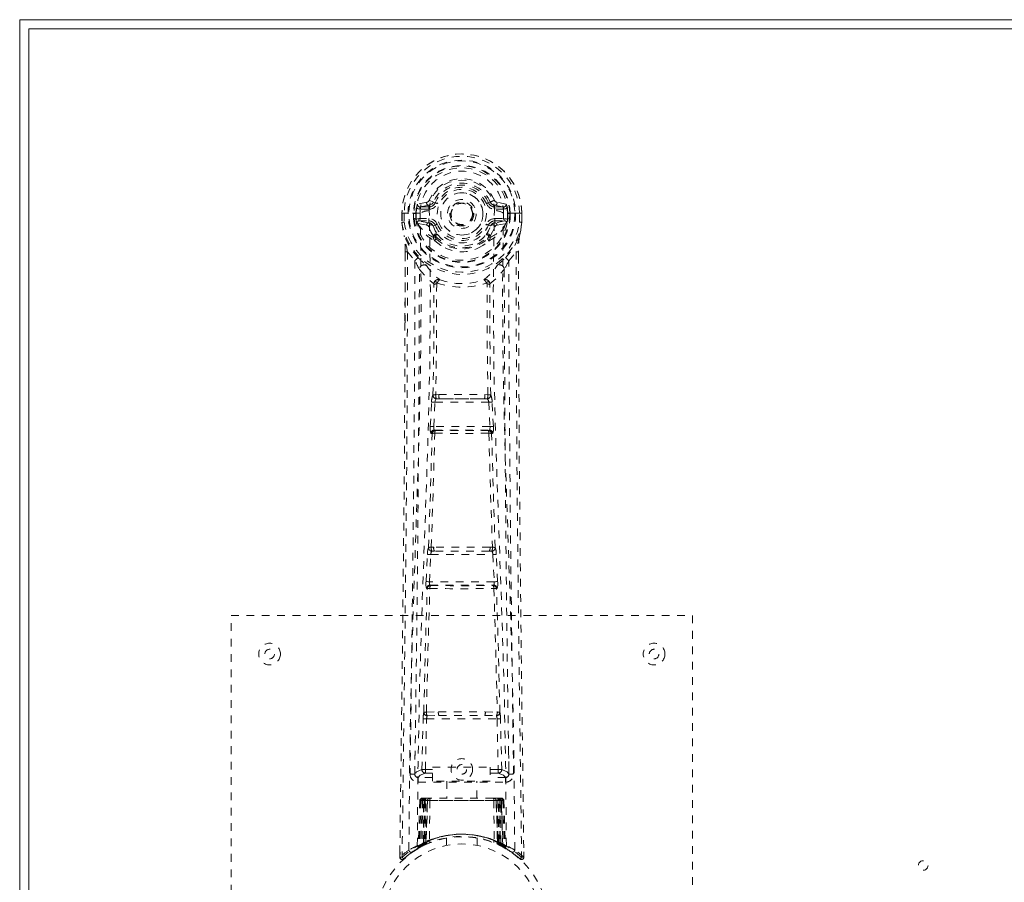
# Model space of a CAD drawing. Header units: inches. Extents: x 9.1 to 104.6, y 40.8 to 64.3.
# Tile 2 of 9: x 9.1 to 21.9, y 53 to 64.3. Entities that reach past the tile are written whole.
import ezdxf

# ---------------------------------------------------------------- set-up
doc = ezdxf.new("R2010")
doc.units = ezdxf.units.IN
doc.header["$MEASUREMENT"] = 0
doc.linetypes.add('SLD-Dashed', pattern=[0.075, 0.05, -0.025])
doc.linetypes.add('SLD-Solid', pattern=[0])

msp = doc.modelspace()

# ---------------------------------------------------------------- linework, layer by layer
at = {"color": 7, "linetype": 'SLD-Solid', "lineweight": 15}
for p, q in [((9.112, 40.764), (9.112, 64.264)), ((9.112, 64.264), (104.612, 64.264)), ((9.23, 64.146), (9.23, 40.882)), ((104.494, 64.146), (9.23, 64.146)), ((9.23, 40.882), (9.23, 64.146)), ((9.23, 64.146), (104.494, 64.146))]:
    msp.add_line(p, q, dxfattribs=at)
at = {"color": 7, "linetype": 'SLD-Dashed', "lineweight": 0}
for p, q in [((14.405, 61.889), (14.287, 61.865)), ((14.317, 61.829), (14.433, 61.85)), ((14.433, 61.85), (14.433, 61.829)), ((14.493, 61.893), (14.438, 61.916)), ((14.493, 61.893), (14.515, 61.884)), ((15.209, 61.884), (15.231, 61.893)), ((15.231, 61.893), (15.235, 61.885)), ((15.291, 61.85), (15.407, 61.829)), ((15.291, 61.85), (15.291, 61.829)), ((15.438, 61.865), (15.319, 61.889)), ((14.082, 61.748), (14.082, 61.631)), ((14.086, 61.748), (14.083, 61.748)), ((14.084, 61.749), (14.084, 61.631)), ((14.14, 61.747), (14.086, 61.748)), ((14.112, 61.746), (14.112, 61.631)), ((14.163, 61.747), (14.14, 61.747)), ((14.321, 61.747), (14.163, 61.747)), ((14.234, 61.674), (14.234, 61.745)), ((14.269, 61.745), (14.263, 61.745)), ((14.263, 61.745), (14.263, 61.675)), ((14.269, 61.666), (14.269, 61.745)), ((14.317, 61.829), (14.317, 61.799)), ((14.433, 61.829), (14.317, 61.829)), ((14.433, 61.799), (14.317, 61.799)), ((14.433, 61.799), (14.433, 61.829)), ((14.439, 61.783), (14.439, 61.785)), ((15.018, 61.746), (15.019, 61.738)), ((15.019, 61.738), (15.018, 61.722)), ((15.286, 61.785), (15.286, 61.783)), ((15.407, 61.829), (15.291, 61.829)), ((15.291, 61.799), (15.291, 61.829)), ((15.407, 61.799), (15.291, 61.799)), ((15.562, 61.747), (15.403, 61.747)), ((15.407, 61.799), (15.407, 61.829)), ((15.455, 61.745), (15.461, 61.745)), ((15.456, 61.666), (15.455, 61.745)), ((15.461, 61.675), (15.461, 61.745)), ((15.491, 61.745), (15.491, 61.674)), ((15.491, 61.745), (15.491, 61.745)), ((15.585, 61.747), (15.562, 61.747)), ((15.638, 61.748), (15.585, 61.747)), ((15.612, 61.631), (15.612, 61.746)), ((15.642, 61.748), (15.638, 61.748)), ((15.641, 61.631), (15.641, 61.749)), ((15.642, 61.748), (15.642, 61.631)), ((14.082, 61.631), (14.083, 61.627)), ((14.234, 61.674), (14.263, 61.675)), ((14.234, 61.674), (14.234, 61.674)), ((14.264, 61.675), (14.269, 61.656)), ((14.269, 61.656), (14.269, 61.666)), ((14.275, 61.63), (14.279, 61.625)), ((14.279, 61.625), (14.279, 61.624)), ((14.279, 61.625), (14.279, 61.625)), ((14.289, 61.614), (14.279, 61.625)), ((14.289, 61.614), (14.404, 61.593)), ((14.303, 61.677), (14.303, 61.647)), ((14.303, 61.677), (14.433, 61.677)), ((14.433, 61.622), (14.303, 61.647)), ((14.303, 61.647), (14.433, 61.647)), ((14.433, 61.677), (14.433, 61.647)), ((14.433, 61.622), (14.433, 61.647)), ((14.515, 61.593), (14.488, 61.581)), ((15.236, 61.581), (15.209, 61.593)), ((15.291, 61.677), (15.291, 61.647)), ((15.291, 61.677), (15.421, 61.677)), ((15.421, 61.647), (15.291, 61.622)), ((15.291, 61.622), (15.291, 61.647)), ((15.291, 61.647), (15.421, 61.647)), ((15.32, 61.593), (15.435, 61.614)), ((15.421, 61.647), (15.421, 61.677)), ((15.445, 61.625), (15.435, 61.614)), ((15.435, 61.614), (15.435, 61.614)), ((15.435, 61.614), (15.435, 61.614)), ((15.445, 61.625), (15.449, 61.63)), ((15.461, 61.675), (15.455, 61.656)), ((15.455, 61.656), (15.456, 61.666)), ((15.461, 61.675), (15.491, 61.674)), ((15.491, 61.674), (15.491, 61.674)), ((15.642, 61.627), (15.642, 61.631)), ((14.494, 61.432), (14.494, 61.45)), ((14.513, 61.386), (14.501, 61.403)), ((14.517, 61.456), (14.517, 61.437)), ((15.207, 61.437), (15.207, 61.456)), ((15.223, 61.403), (15.211, 61.386)), ((15.23, 61.432), (15.231, 61.45)), ((14.125, 61.247), (14.122, 60.322)), ((14.126, 60.322), (14.126, 61.246)), ((14.154, 61.245), (14.251, 61.13)), ((15.474, 61.13), (15.57, 61.245)), ((15.598, 61.193), (15.598, 61.246)), ((15.599, 61.247), (15.599, 61.193)), ((14.535, 60.828), (14.535, 60.827)), ((15.19, 60.827), (15.19, 60.828)), ((14.452, 58.974), (14.468, 59.292)), ((14.496, 58.972), (14.513, 59.289)), ((14.513, 59.289), (15.212, 59.289)), ((14.563, 59.388), (14.523, 59.387)), ((14.531, 59.334), (14.57, 59.334)), ((15.154, 59.334), (14.57, 59.334)), ((15.154, 59.334), (15.193, 59.334)), ((15.201, 59.387), (15.161, 59.388)), ((15.212, 59.289), (15.228, 58.972)), ((15.272, 58.974), (15.256, 59.292)), ((15.228, 58.972), (14.496, 58.972)), ((14.52, 58.922), (14.505, 58.927)), ((14.505, 58.927), (15.219, 58.927)), ((15.219, 58.927), (15.205, 58.922)), ((14.475, 58.88), (14.461, 58.884)), ((15.249, 58.88), (15.263, 58.884)), ((14.496, 57.403), (14.464, 57.403)), ((15.26, 57.403), (15.228, 57.403)), ((14.397, 56.956), (14.414, 57.309)), ((14.442, 56.954), (14.459, 57.307)), ((14.459, 57.307), (15.266, 57.307)), ((14.505, 57.352), (14.474, 57.351)), ((15.219, 57.352), (14.505, 57.352)), ((15.219, 57.352), (15.251, 57.351)), ((15.266, 57.307), (15.283, 56.954)), ((15.327, 56.956), (15.31, 57.309)), ((14.403, 56.866), (14.411, 56.863)), ((15.283, 56.954), (14.442, 56.954)), ((14.456, 56.906), (14.448, 56.909)), ((14.448, 56.909), (15.276, 56.909)), ((15.276, 56.909), (15.268, 56.906)), ((15.313, 56.863), (15.321, 56.866)), ((11.862, 56.514), (17.862, 56.514)), ((11.862, 48.514), (11.862, 56.514)), ((17.862, 56.514), (17.862, 48.514)), ((14.401, 55.257), (14.557, 55.263)), ((14.412, 55.212), (14.564, 55.215)), ((14.564, 55.215), (15.16, 55.215)), ((15.16, 55.215), (15.313, 55.212)), ((15.167, 55.263), (15.323, 55.257)), ((14.343, 54.511), (14.359, 55.173)), ((14.388, 54.511), (14.404, 55.171)), ((14.404, 55.171), (15.321, 55.171)), ((15.321, 55.171), (15.336, 54.511)), ((15.381, 54.511), (15.365, 55.173)), ((14.253, 54.744), (14.25, 54.457)), ((15.474, 54.457), (15.471, 54.744)), ((14.249, 54.454), (14.251, 54.446)), ((14.388, 54.466), (14.388, 54.511)), ((14.388, 54.511), (14.482, 54.511)), ((14.388, 54.466), (14.482, 54.466)), ((14.482, 54.542), (15.232, 54.542)), ((14.482, 54.362), (14.482, 54.542)), ((15.232, 54.542), (15.232, 54.362)), ((15.232, 54.511), (15.336, 54.511)), ((15.232, 54.466), (15.336, 54.466)), ((15.336, 54.466), (15.336, 54.511)), ((15.473, 54.446), (15.475, 54.454)), ((14.294, 54.409), (14.294, 54.348)), ((14.482, 54.409), (14.294, 54.409)), ((14.294, 54.348), (15.43, 54.348)), ((15.232, 54.362), (14.482, 54.362)), ((14.667, 54.362), (14.667, 54.139)), ((15.057, 54.139), (15.057, 54.362)), ((15.43, 54.409), (15.232, 54.409)), ((15.43, 54.348), (15.43, 54.409)), ((14.316, 54.11), (14.295, 53.505)), ((14.33, 54.11), (14.309, 53.513)), ((14.33, 54.11), (14.316, 54.11)), ((14.348, 54.11), (14.327, 53.523)), ((14.35, 54.114), (14.328, 53.52)), ((14.415, 54.11), (14.348, 54.11)), ((14.355, 54.11), (14.355, 53.553)), ((14.362, 54.11), (14.355, 54.11)), ((14.363, 54.139), (14.356, 54.139)), ((14.369, 54.139), (14.36, 54.139)), ((14.362, 54.11), (15.362, 54.11)), ((14.362, 53.557), (14.362, 54.11)), ((14.368, 53.56), (14.369, 54.11)), ((14.376, 54.139), (14.369, 54.139)), ((14.369, 54.11), (14.375, 54.11)), ((14.375, 54.11), (14.375, 53.563)), ((15.349, 54.11), (14.375, 54.11)), ((14.432, 54.139), (14.378, 54.139)), ((14.387, 54.11), (14.387, 53.568)), ((14.393, 54.11), (14.387, 54.11)), ((14.394, 54.139), (14.388, 54.139)), ((14.393, 54.11), (15.331, 54.11)), ((14.393, 53.571), (14.393, 54.11)), ((14.394, 54.139), (14.432, 54.139)), ((14.396, 53.559), (14.415, 54.11)), ((14.416, 54.11), (14.397, 53.559)), ((14.415, 54.11), (14.416, 54.11)), ((14.446, 54.11), (14.442, 53.589)), ((14.453, 54.139), (14.446, 54.139)), ((15.278, 54.11), (14.446, 54.11)), ((15.271, 54.139), (14.453, 54.139)), ((15.279, 54.139), (15.271, 54.139)), ((15.278, 54.11), (15.283, 53.589)), ((15.346, 54.139), (15.292, 54.139)), ((15.292, 54.139), (15.33, 54.139)), ((15.327, 53.559), (15.308, 54.11)), ((15.308, 54.11), (15.309, 54.11)), ((15.309, 54.11), (15.328, 53.559)), ((15.376, 54.11), (15.309, 54.11)), ((15.336, 54.139), (15.33, 54.139)), ((15.337, 54.11), (15.331, 54.11)), ((15.331, 54.11), (15.331, 53.571)), ((15.337, 53.568), (15.337, 54.11)), ((15.355, 54.139), (15.348, 54.139)), ((15.349, 53.563), (15.349, 54.11)), ((15.349, 54.11), (15.355, 54.11)), ((15.365, 54.139), (15.355, 54.139)), ((15.355, 54.11), (15.356, 53.56)), ((15.368, 54.139), (15.361, 54.139)), ((15.369, 54.11), (15.362, 54.11)), ((15.362, 54.11), (15.362, 53.557)), ((15.369, 53.553), (15.369, 54.11)), ((15.396, 53.52), (15.374, 54.114)), ((15.376, 54.11), (15.397, 53.523)), ((15.395, 54.11), (15.415, 53.513)), ((15.408, 54.11), (15.395, 54.11)), ((15.408, 54.11), (15.429, 53.505)), ((14.312, 53.498), (14.379, 53.533)), ((14.327, 53.523), (14.396, 53.559)), ((14.355, 53.553), (14.362, 53.557)), ((14.368, 53.527), (14.355, 53.553)), ((14.368, 53.527), (14.359, 53.523)), ((14.375, 53.531), (14.362, 53.557)), ((14.375, 53.563), (14.368, 53.56)), ((14.381, 53.534), (14.368, 53.56)), ((14.375, 53.531), (14.368, 53.527)), ((14.372, 53.53), (14.381, 53.534)), ((14.387, 53.537), (14.375, 53.563)), ((14.379, 53.533), (14.38, 53.533)), ((14.38, 53.533), (14.387, 53.537)), ((14.387, 53.568), (14.393, 53.571)), ((14.399, 53.542), (14.387, 53.568)), ((14.405, 53.545), (14.393, 53.571)), ((14.397, 53.559), (14.396, 53.559)), ((14.405, 53.545), (14.399, 53.542)), ((14.662, 53.622), (14.662, 53.525)), ((15.062, 53.525), (15.062, 53.622)), ((15.331, 53.571), (15.319, 53.545)), ((15.325, 53.542), (15.319, 53.545)), ((15.337, 53.568), (15.325, 53.542)), ((15.328, 53.559), (15.327, 53.559)), ((15.328, 53.559), (15.397, 53.523)), ((15.331, 53.571), (15.337, 53.568)), ((15.349, 53.563), (15.337, 53.537)), ((15.356, 53.56), (15.343, 53.534)), ((15.344, 53.533), (15.345, 53.533)), ((15.345, 53.533), (15.36, 53.525)), ((15.356, 53.56), (15.349, 53.563)), ((15.362, 53.557), (15.349, 53.531)), ((15.357, 53.527), (15.349, 53.531)), ((15.369, 53.553), (15.357, 53.527)), ((15.383, 53.514), (15.357, 53.527)), ((15.362, 53.557), (15.369, 53.553)), ((14.057, 53.44), (14.056, 53.373)), ((14.056, 53.44), (14.056, 53.373)), ((14.058, 53.436), (14.057, 53.373)), ((14.281, 53.48), (14.294, 53.488)), ((14.295, 53.505), (14.309, 53.513)), ((15.377, 53.516), (15.412, 53.498)), ((15.415, 53.513), (15.429, 53.505)), ((15.424, 53.492), (15.438, 53.485)), ((15.43, 53.488), (15.444, 53.48)), ((15.669, 53.373), (15.668, 53.44)), ((14.056, 53.373), (14.086, 53.372)), ((14.105, 53.352), (14.146, 53.385)), ((15.577, 53.386), (15.62, 53.351)), ((15.639, 53.372), (15.619, 53.35))]:
    msp.add_line(p, q, dxfattribs=at)
at = {"color": 7, "linetype": 'SLD-Dashed', "lineweight": 0, "flags": 128}
for points in [[(14.439, 61.785), (14.445, 61.861), (14.468, 61.936), (14.507, 62.004), (14.56, 62.064), (14.625, 62.113), (14.699, 62.149), (14.779, 62.171), (14.862, 62.178), (14.945, 62.171), (15.025, 62.149), (15.099, 62.113), (15.164, 62.064), (15.217, 62.004), (15.257, 61.936), (15.28, 61.861), (15.286, 61.785)], [(14.433, 61.85), (14.47, 61.864), (14.484, 61.877)], [(14.484, 61.877), (14.489, 61.885), (14.493, 61.893)], [(14.543, 61.872), (14.538, 61.874), (14.533, 61.876), (14.528, 61.878), (14.524, 61.88), (14.52, 61.882), (14.518, 61.883), (14.516, 61.883), (14.515, 61.884)], [(15.181, 61.872), (15.186, 61.874), (15.192, 61.876), (15.196, 61.878), (15.2, 61.88), (15.204, 61.882), (15.206, 61.883), (15.208, 61.883), (15.209, 61.884)], [(14.083, 61.748), (14.082, 61.748), (14.083, 61.747), (14.086, 61.747), (14.089, 61.747), (14.094, 61.746), (14.1, 61.746), (14.106, 61.746), (14.112, 61.746)], [(14.174, 53.466), (14.182, 54.513), (14.201, 55.558), (14.23, 56.6), (14.266, 57.638), (14.3, 58.672), (14.325, 59.702), (14.334, 60.727), (14.321, 61.747)], [(14.317, 61.799), (14.294, 61.804), (14.274, 61.817)], [(14.283, 53.522), (14.292, 54.567), (14.313, 55.609), (14.345, 56.649), (14.383, 57.685), (14.419, 58.716), (14.445, 59.743), (14.453, 60.765), (14.439, 61.782)], [(15.441, 53.522), (15.432, 54.567), (15.411, 55.61), (15.379, 56.65), (15.341, 57.685), (15.305, 58.716), (15.279, 59.743), (15.271, 60.765), (15.285, 61.782)], [(15.55, 53.466), (15.542, 54.513), (15.523, 55.558), (15.494, 56.6), (15.459, 57.638), (15.424, 58.672), (15.399, 59.702), (15.391, 60.727), (15.403, 61.747)], [(15.45, 61.817), (15.431, 61.804), (15.407, 61.799)], [(15.461, 61.745), (15.464, 61.745), (15.471, 61.745), (15.48, 61.745), (15.491, 61.745)], [(15.612, 61.746), (15.618, 61.746), (15.625, 61.746), (15.63, 61.746), (15.635, 61.747), (15.638, 61.747), (15.641, 61.747), (15.642, 61.748), (15.642, 61.748)], [(14.082, 61.631), (14.095, 61.534), (14.111, 61.458)], [(14.112, 61.631), (14.106, 61.631), (14.1, 61.631), (14.094, 61.631), (14.089, 61.631), (14.086, 61.631), (14.083, 61.631), (14.082, 61.631), (14.082, 61.631)], [(14.083, 61.627), (14.084, 61.627), (14.085, 61.628), (14.088, 61.628), (14.092, 61.629), (14.096, 61.629), (14.101, 61.63), (14.107, 61.631), (14.112, 61.631)], [(14.083, 61.627), (14.094, 61.537), (14.113, 61.447)], [(14.264, 61.675), (14.263, 61.675), (14.263, 61.675)], [(14.269, 61.666), (14.285, 61.674), (14.303, 61.677)], [(14.431, 61.57), (14.418, 61.587), (14.404, 61.593)], [(14.543, 61.604), (14.538, 61.602), (14.533, 61.6), (14.528, 61.598), (14.524, 61.596), (14.52, 61.595), (14.518, 61.594), (14.516, 61.593), (14.515, 61.593)], [(15.181, 61.604), (15.186, 61.602), (15.192, 61.6), (15.196, 61.598), (15.2, 61.596), (15.204, 61.595), (15.206, 61.594), (15.208, 61.593), (15.209, 61.593)], [(15.293, 61.57), (15.306, 61.587), (15.32, 61.593)], [(15.421, 61.677), (15.439, 61.674), (15.456, 61.666)], [(15.461, 61.675), (15.461, 61.675), (15.461, 61.675)], [(15.611, 61.447), (15.628, 61.527), (15.642, 61.627)], [(15.642, 61.631), (15.642, 61.631), (15.641, 61.631), (15.638, 61.631), (15.635, 61.631), (15.63, 61.631), (15.625, 61.631), (15.618, 61.631), (15.612, 61.631)], [(15.642, 61.627), (15.641, 61.627), (15.639, 61.628), (15.636, 61.628), (15.632, 61.629), (15.628, 61.629), (15.623, 61.63), (15.618, 61.631), (15.612, 61.631)], [(15.642, 61.631), (15.629, 61.534), (15.613, 61.458)], [(14.494, 61.45), (14.461, 61.503), (14.431, 61.57)], [(14.488, 61.581), (14.516, 61.518), (14.546, 61.468)], [(15.179, 61.468), (15.208, 61.518), (15.236, 61.581)], [(15.231, 61.45), (15.263, 61.503), (15.293, 61.57)], [(14.111, 61.458), (14.111, 61.452), (14.113, 61.447)], [(14.293, 61.169), (14.192, 61.293), (14.113, 61.447)], [(14.513, 61.386), (14.587, 61.328), (14.645, 61.298)], [(15.08, 61.298), (15.137, 61.328), (15.211, 61.386)], [(15.431, 61.169), (15.532, 61.293), (15.611, 61.447)], [(15.611, 61.447), (15.613, 61.452), (15.613, 61.458)], [(14.154, 61.245), (14.153, 59.78), (14.144, 58.308), (14.129, 56.86), (14.127, 56.639), (14.124, 56.409), (14.122, 56.206), (14.119, 56.007), (14.117, 55.792), (14.115, 55.642), (14.113, 55.485), (14.111, 55.329), (14.109, 55.211), (14.107, 55.071), (14.105, 54.909), (14.101, 54.577), (14.098, 54.372), (14.095, 54.118), (14.092, 53.856), (14.088, 53.608), (14.086, 53.372)], [(14.125, 61.247), (14.125, 61.247), (14.125, 61.246), (14.128, 61.246), (14.132, 61.246), (14.137, 61.245), (14.142, 61.245), (14.149, 61.245), (14.154, 61.245)], [(15.57, 61.245), (15.576, 61.245), (15.582, 61.245), (15.588, 61.245), (15.593, 61.246), (15.596, 61.246), (15.599, 61.246), (15.6, 61.247), (15.599, 61.247)], [(15.57, 61.245), (15.571, 59.781), (15.58, 58.308), (15.595, 56.86), (15.598, 56.613), (15.601, 56.355), (15.603, 56.14), (15.606, 55.911), (15.609, 55.66), (15.613, 55.389), (15.616, 55.171), (15.619, 54.909), (15.623, 54.585), (15.626, 54.374), (15.629, 54.116), (15.633, 53.854), (15.636, 53.606), (15.639, 53.372)], [(14.251, 61.13), (14.25, 60.61), (14.249, 60.077), (14.246, 59.531), (14.242, 59.016), (14.238, 58.486), (14.233, 57.935), (14.228, 57.445), (14.225, 57.188), (14.221, 56.915), (14.218, 56.627), (14.214, 56.322), (14.21, 56.047), (14.207, 55.806), (14.205, 55.615), (14.202, 55.401), (14.199, 55.159), (14.196, 54.934), (14.193, 54.742), (14.191, 54.582), (14.189, 54.454)], [(14.388, 61.081), (14.397, 61.072), (14.403, 61.065)], [(15.321, 61.065), (15.327, 61.072), (15.336, 61.081)], [(15.535, 54.454), (15.533, 54.59), (15.531, 54.762), (15.528, 54.971), (15.525, 55.216), (15.521, 55.466), (15.519, 55.685), (15.517, 55.839), (15.515, 55.976), (15.513, 56.098), (15.511, 56.253), (15.509, 56.416), (15.507, 56.572), (15.497, 57.386), (15.489, 58.204), (15.481, 59.177), (15.475, 60.166), (15.474, 61.13)], [(15.599, 61.193), (15.608, 58.623), (15.635, 55.998), (15.669, 53.373)], [(14.31, 61.017), (14.396, 60.916), (14.497, 60.828)], [(15.228, 60.828), (15.328, 60.916), (15.414, 61.017)], [(14.545, 60.839), (14.539, 60.847), (14.533, 60.854), (14.525, 60.857), (14.517, 60.857), (14.509, 60.853), (14.503, 60.847), (14.499, 60.838), (14.497, 60.828)], [(14.535, 60.827), (14.533, 60.108), (14.523, 59.387)], [(15.228, 60.828), (15.226, 60.838), (15.221, 60.847), (15.215, 60.853), (15.207, 60.857), (15.199, 60.857), (15.192, 60.854), (15.185, 60.847), (15.18, 60.839)], [(15.201, 59.387), (15.191, 60.108), (15.19, 60.827)], [(14.487, 59.381), (14.498, 60.101), (14.499, 60.82)], [(15.237, 59.381), (15.227, 60.101), (15.225, 60.82)], [(14.122, 60.322), (14.117, 58.623), (14.089, 55.998), (14.056, 53.44)], [(14.468, 59.292), (14.473, 59.291), (14.484, 59.291), (14.498, 59.29), (14.513, 59.289)], [(14.531, 59.334), (14.53, 59.333), (14.528, 59.332), (14.525, 59.329), (14.52, 59.319), (14.515, 59.306), (14.513, 59.289)], [(14.563, 59.388), (14.862, 59.389), (15.161, 59.388)], [(14.57, 59.334), (14.862, 59.335), (15.154, 59.334)], [(15.212, 59.289), (15.226, 59.29), (15.24, 59.291), (15.251, 59.291), (15.256, 59.292)], [(14.452, 58.974), (14.457, 58.974), (14.467, 58.973), (14.481, 58.973), (14.496, 58.972)], [(14.505, 58.927), (14.501, 58.931), (14.497, 58.941), (14.496, 58.947), (14.496, 58.955), (14.496, 58.963), (14.496, 58.972)], [(15.228, 58.972), (15.229, 58.963), (15.229, 58.955), (15.228, 58.947), (15.227, 58.941), (15.224, 58.931), (15.219, 58.927)], [(15.228, 58.972), (15.243, 58.973), (15.257, 58.973), (15.267, 58.974), (15.272, 58.974)], [(14.429, 57.398), (14.454, 58.14), (14.475, 58.88)], [(14.464, 57.403), (14.489, 58.145), (14.511, 58.886)], [(15.213, 58.886), (15.235, 58.145), (15.26, 57.403)], [(15.295, 57.398), (15.271, 58.14), (15.249, 58.88)], [(14.414, 57.309), (14.416, 57.341), (14.417, 57.343)], [(14.414, 57.309), (14.419, 57.309), (14.429, 57.308), (14.443, 57.308), (14.459, 57.307)], [(15.266, 57.307), (15.281, 57.308), (15.295, 57.308), (15.306, 57.309), (15.31, 57.309)], [(15.31, 57.309), (15.308, 57.341), (15.308, 57.343)], [(14.367, 55.255), (14.387, 56.06), (14.411, 56.863)], [(14.397, 56.956), (14.402, 56.956), (14.412, 56.956), (14.426, 56.955), (14.442, 56.954)], [(14.401, 55.257), (14.421, 56.063), (14.446, 56.867)], [(15.279, 56.867), (15.303, 56.063), (15.323, 55.257)], [(15.283, 56.954), (15.298, 56.955), (15.312, 56.956), (15.323, 56.956), (15.327, 56.956)], [(15.357, 55.255), (15.337, 56.06), (15.313, 56.863)], [(14.557, 55.263), (14.862, 55.263), (15.167, 55.263)], [(14.564, 55.215), (14.862, 55.215), (15.16, 55.215)], [(14.359, 55.173), (14.363, 55.173), (14.374, 55.172), (14.388, 55.172), (14.404, 55.171)], [(15.321, 55.171), (15.336, 55.172), (15.35, 55.172), (15.361, 55.173), (15.365, 55.173)], [(14.343, 54.511), (14.274, 54.483), (14.249, 54.454)], [(14.294, 54.409), (14.319, 54.437), (14.388, 54.466)], [(14.343, 54.511), (14.348, 54.511), (14.358, 54.511), (14.372, 54.511), (14.388, 54.511)], [(15.336, 54.511), (15.352, 54.511), (15.366, 54.511), (15.376, 54.511), (15.381, 54.511)], [(15.336, 54.466), (15.405, 54.437), (15.43, 54.409)], [(15.475, 54.454), (15.45, 54.483), (15.381, 54.511)], [(14.316, 54.11), (14.319, 54.11), (14.327, 54.11), (14.34, 54.11), (14.355, 54.11)], [(14.369, 54.11), (14.354, 54.11), (14.342, 54.11), (14.333, 54.11), (14.33, 54.11)], [(14.348, 54.11), (14.348, 54.11), (14.35, 54.11), (14.353, 54.11), (14.358, 54.11), (14.364, 54.11), (14.371, 54.11), (14.379, 54.11), (14.387, 54.11)], [(14.446, 54.11), (14.435, 54.11), (14.426, 54.11), (14.419, 54.11), (14.416, 54.11)], [(15.308, 54.11), (15.305, 54.11), (15.299, 54.11), (15.289, 54.11), (15.278, 54.11)], [(15.337, 54.11), (15.345, 54.11), (15.353, 54.11), (15.36, 54.11), (15.366, 54.11), (15.371, 54.11), (15.374, 54.11), (15.376, 54.11), (15.376, 54.11)], [(15.347, 54.139), (15.347, 54.139), (15.345, 54.139)], [(15.395, 54.11), (15.391, 54.11), (15.383, 54.11), (15.37, 54.11), (15.355, 54.11)], [(15.369, 54.11), (15.384, 54.11), (15.397, 54.11), (15.405, 54.11), (15.408, 54.11)], [(15.376, 54.11), (15.375, 54.117), (15.375, 54.119)], [(15.06, 53.622), (15.061, 53.621), (15.043, 53.624), (15.005, 53.63), (14.951, 53.636), (14.886, 53.639), (14.862, 53.639)], [(15.398, 53.516), (15.397, 53.522), (15.397, 53.524)], [(15.435, 53.487), (15.429, 53.499), (15.424, 53.512)], [(14.059, 53.373), (14.06, 53.365), (14.064, 53.358), (14.069, 53.351), (14.075, 53.346), (14.082, 53.343), (14.09, 53.343), (14.097, 53.345), (14.103, 53.349)], [(14.106, 53.35), (14.138, 53.379), (14.146, 53.385)], [(15.62, 53.353), (15.627, 53.349), (15.635, 53.346), (15.644, 53.346), (15.652, 53.347), (15.658, 53.351), (15.664, 53.356), (15.667, 53.363), (15.668, 53.37)], [(15.669, 53.373), (15.668, 53.373), (15.666, 53.373), (15.66, 53.372), (15.65, 53.373), (15.644, 53.373), (15.639, 53.372)]]:
    msp.add_lwpolyline(points, dxfattribs=at)
at = {"color": 7, "linetype": 'SLD-Dashed', "lineweight": 0}
for centre, radius in [((14.862, 61.738), 0.7), ((14.862, 61.738), 0.69), ((14.862, 61.738), 0.623), ((14.862, 61.738), 0.32), ((14.862, 61.738), 0.275), ((14.862, 61.738), 0.188), ((14.862, 61.738), 0.156), ((14.862, 61.738), 0.142), ((14.862, 61.738), 0.139), ((14.862, 61.738), 0.138), ((12.362, 56.014), 0.141), ((17.362, 56.014), 0.141), ((12.362, 56.014), 0.0625), ((17.362, 56.014), 0.0625), ((14.862, 54.514), 0.14), ((14.862, 54.514), 0.0625), ((14.862, 52.514), 1.125), ((14.862, 52.514), 1.03), ((20.862, 53.264), 0.0625)]:
    msp.add_circle(centre, radius, dxfattribs=at)
for centre, radius, start, end in [((14.862, 61.738), 0.78, 0, 179.3038), ((14.862, 61.738), 0.78, 0.7166, 179.2834), ((14.862, 61.738), 0.75, 0.5684, 179.4316), ((14.862, 61.738), 0.629, 0.6527, 179.3473), ((14.862, 61.738), 0.599, 0.6527, 179.3473), ((14.862, 61.753), 0.541, 359.3501, 180.6499), ((14.862, 61.738), 0.459, 22.774, 157.226), ((14.862, 61.738), 0.4, 22.774, 157.226), ((14.862, 61.738), 0.376, 22.774, 157.226), ((14.862, 61.738), 0.346, 22.7741, 157.2259), ((14.862, 61.738), 0.275, 90.0001, 269.9999), ((14.862, 61.738), 0.275, 270.0001, 89.9999), ((14.478, 61.789), 0.206, 158.3434, 172.3402), ((14.316, 61.859), 0.0299, 167.8922, 271.9518), ((14.434, 61.88), 0.0301, 162.3535, 268.575), ((14.397, 61.933), 0.0453, 281.2467, 337.5763), ((14.433, 61.918), 0.089, 270, 337.226), ((14.433, 61.918), 0.119, 270.0003, 337.2261), ((15.291, 61.918), 0.119, 202.7727, 269.9997), ((15.291, 61.918), 0.089, 202.774, 270), ((15.831, 60.54), 1.48, 111.6245, 113.922), ((15.297, 61.921), 0.0715, 209.6346, 265.2026), ((15.328, 61.933), 0.0454, 202.489, 258.688), ((15.29, 61.88), 0.0301, 271.4225, 17.6489), ((15.408, 61.859), 0.0299, 268.0458, 12.1101), ((15.246, 61.789), 0.206, 7.6598, 21.6566), ((14.26, 62.794), 1.05, 268.54, 270.1579), ((14.862, 61.738), 0.593, 172.3909, 179.3289), ((14.44, 61.56), 0.221, 90.3102, 122.5193), ((15.28, 61.55), 0.233, 58.0369, 88.5936), ((14.862, 61.738), 0.593, 0.6711, 7.6091), ((14.112, 61.631), 0.03, 180.0028, 185.051), ((14.862, 61.738), 0.787, 188.0937, 351.9063), ((14.862, 61.738), 0.758, 188.0937, 351.9063), ((14.862, 61.738), 0.632, 185.8274, 354.1726), ((14.862, 61.738), 0.602, 186.0327, 353.9673), ((14.355, 61.663), 0.0865, 184.5778, 202.6759), ((14.303, 61.616), 0.0306, 89.0719, 154.5737), ((14.732, 61.834), 0.499, 204.8904, 243.9918), ((14.67, 61.836), 0.441, 210.2268, 246.4272), ((14.434, 61.592), 0.0299, 91.0979, 178.7783), ((14.462, 61.565), 0.031, 31.5709, 169.9027), ((14.433, 61.558), 0.119, 22.775, 89.9994), ((14.433, 61.558), 0.089, 22.774, 90), ((14.428, 61.558), 0.0649, 21.316, 85.0799), ((14.862, 61.738), 0.376, 202.774, 337.226), ((14.862, 61.738), 0.346, 202.7737, 337.2263), ((14.862, 61.738), 0.157, 245.2931, 290.0155), ((15.291, 61.558), 0.119, 90.0006, 157.2261), ((15.291, 61.558), 0.089, 90, 157.226), ((14.998, 61.829), 0.492, 295.7072, 335.4808), ((15.054, 61.836), 0.441, 293.5939, 329.7429), ((15.296, 61.558), 0.0649, 94.9221, 158.682), ((15.262, 61.565), 0.031, 10.1798, 148.3466), ((15.29, 61.592), 0.0299, 1.1762, 88.9522), ((15.421, 61.616), 0.0306, 25.4214, 90.933), ((15.341, 61.67), 0.116, 339.6188, 353.1275), ((14.524, 61.447), 0.0305, 44.5492, 174.2842), ((14.544, 61.434), 0.0348, 87.2708, 140.5986), ((14.862, 61.731), 0.411, 219.7061, 320.2939), ((15.2, 61.447), 0.0305, 5.7213, 135.4453), ((15.18, 61.434), 0.0347, 39.3959, 92.7347), ((12.938, 61.276), 1.187, 358.5706, 8.7912), ((10.64, 60.629), 3.568, 9.9427, 13.2523), ((14.516, 61.41), 0.0459, 88.3076, 118.8642), ((14.516, 61.392), 0.0459, 88.2903, 118.8143), ((14.539, 61.428), 0.0448, 175.0785, 213.9448), ((14.552, 61.382), 0.0396, 127.1232, 174.8303), ((14.862, 61.75), 0.453, 220.451, 319.549), ((14.55, 61.439), 0.033, 181.8837, 228.3758), ((14.862, 61.778), 0.494, 227.4885, 312.5115), ((15.174, 61.439), 0.033, 311.6242, 358.1163), ((15.172, 61.382), 0.0396, 5.1855, 52.8683), ((15.208, 61.41), 0.0459, 61.1358, 91.6924), ((15.208, 61.392), 0.046, 61.2037, 91.6998), ((15.186, 61.428), 0.0448, 326.2184, 4.9341), ((19.083, 60.629), 3.567, 166.7474, 170.0575), ((16.786, 61.276), 1.187, 171.2124, 181.427), ((14.862, 61.718), 0.473, 242.614, 297.386), ((14.584, 60.811), 0.461, 129.1762, 136.3317), ((9.557, 58.598), 5.333, 26.9654, 28.3367), ((15.844, 62.748), 2.213, 225.508, 228.8666), ((13.88, 62.748), 2.213, 311.1334, 314.492), ((20.226, 58.568), 5.398, 151.6716, 153.0263), ((15.14, 60.811), 0.461, 43.6658, 50.8212), ((-485.259, 62.335), 499.571, 359.09608, 359.84877), ((14.371, 61.014), 0.0608, 58.0023, 177.4274), ((15.134, 61.578), 0.893, 214.9899, 231.1475), ((14.59, 61.578), 0.893, 308.8527, 325.0098), ((15.354, 61.014), 0.0608, 2.5683, 122.0044), ((514.983, 62.335), 499.571, 180.15123, 180.90392), ((14.557, 60.824), 0.0608, 73.7741, 175.9568), ((14.485, 60.821), 0.0133, 356.8072, 33.9213), ((14.531, 60.757), 0.0709, 87.2865, 117.28), ((14.547, 60.826), 0.0128, 102.3446, 173.3542), ((14.616, 60.822), 0.0738, 124.9771, 166.7611), ((14.862, 61.751), 0.966, 250.8189, 289.1818), ((14.862, 61.676), 0.844, 250.0601, 289.9399), ((15.167, 60.824), 0.0608, 4.0468, 106.224), ((15.108, 60.822), 0.0738, 13.2389, 55.0229), ((15.177, 60.826), 0.0128, 6.6372, 77.6714), ((15.193, 60.757), 0.0708, 62.7142, 92.7194), ((15.239, 60.821), 0.0133, 146.0832, 183.2971), ((14.649, 59.3), 0.181, 153.5366, 182.776), ((14.517, 59.314), 0.0735, 85.517, 114.1434), ((14.533, 59.38), 0.0457, 178.2748, 268.1443), ((14.626, 59.376), 0.104, 173.8561, 204.0365), ((14.663, 59.374), 0.101, 172.238, 203.468), ((15.062, 59.374), 0.101, 336.5246, 7.7644), ((15.098, 59.376), 0.104, 335.9635, 6.1439), ((15.191, 59.38), 0.0457, 271.8542, 1.7267), ((15.154, 59.291), 0.0575, 357.8257, 47.5849), ((15.207, 59.314), 0.073, 65.7515, 94.592), ((15.075, 59.3), 0.181, 357.2204, 26.4636), ((14.612, 58.945), 0.163, 169.7779, 201.8717), ((14.506, 58.882), 0.0451, 90.8622, 176.7726), ((14.52, 58.877), 0.0451, 90.8982, 176.6055), ((14.568, 58.891), 0.0574, 147.5055, 185.9262), ((14.862, 91.518), 32.597, 269.3981, 270.6019), ((15.204, 58.877), 0.0451, 3.3944, 89.1019), ((15.156, 58.891), 0.0578, 354.2244, 32.3438), ((15.218, 58.882), 0.0451, 3.2274, 89.1378), ((15.112, 58.945), 0.163, 338.126, 10.2186), ((14.505, 58.811), 0.0749, 85.0995, 112.9436), ((14.862, 96.251), 37.367, 269.4615, 270.5382), ((15.22, 58.811), 0.0751, 67.0768, 94.8882), ((14.553, 57.342), 0.136, 155.3324, 179.2472), ((14.456, 57.319), 0.0843, 84.8699, 108.7999), ((14.474, 57.397), 0.0448, 177.936, 222.9039), ((14.473, 57.394), 0.0425, 220.4682, 270.3952), ((14.55, 57.393), 0.087, 173.4666, 208.333), ((14.577, 57.391), 0.0814, 171.2503, 208.6861), ((14.862, 24.612), 32.794, 89.3607, 90.6393), ((15.148, 57.391), 0.0814, 331.3091, 8.7547), ((15.174, 57.393), 0.0868, 331.6287, 6.5672), ((15.25, 57.397), 0.0456, 271.2555, 1.8215), ((15.268, 57.319), 0.0837, 71.1178, 95.2137), ((15.172, 57.342), 0.136, 0.7188, 24.7111), ((14.526, 57.309), 0.068, 141.0993, 181.6385), ((14.862, 23.998), 33.356, 89.387, 90.613), ((15.198, 57.309), 0.068, 358.3597, 38.9123), ((14.603, 56.926), 0.209, 171.5865, 196.4904), ((14.448, 56.864), 0.0451, 90.5925, 177.0833), ((14.456, 56.861), 0.0451, 90.6219, 177.0088), ((14.438, 56.776), 0.0908, 85.1442, 107.0286), ((14.496, 56.939), 0.0564, 164.2703, 211.7567), ((14.5, 56.873), 0.0546, 143.5183, 186.9863), ((14.862, 93.518), 36.654, 269.349, 270.6509), ((14.862, 89.72), 32.817, 269.2909, 270.7091), ((15.268, 56.861), 0.0451, 2.9858, 89.3804), ((15.224, 56.873), 0.055, 353.1553, 36.3337), ((15.228, 56.939), 0.0563, 328.2391, 15.7338), ((15.276, 56.864), 0.0451, 2.9197, 89.4075), ((15.286, 56.776), 0.091, 73.003, 94.8399), ((15.121, 56.926), 0.209, 343.5118, 8.4083), ((14.761, 55.172), 0.402, 168.1519, 179.9203), ((14.393, 55.118), 0.139, 86.857, 100.6192), ((14.413, 55.258), 0.0456, 184.1727, 268.2467), ((14.511, 55.26), 0.111, 181.7829, 205.6576), ((14.509, 55.172), 0.105, 157.5307, 180.3691), ((14.645, 55.251), 0.0888, 172.3598, 204.4009), ((15.079, 55.251), 0.0889, 335.6088, 7.636), ((15.214, 55.26), 0.11, 334.2169, 358.3368), ((15.311, 55.258), 0.0456, 271.7529, 355.8285), ((15.215, 55.172), 0.105, 359.624, 22.4763), ((15.331, 55.116), 0.141, 79.4665, 93.0587), ((14.964, 55.172), 0.401, 0.0761, 11.8386), ((14.225, 56.049), 1.595, 268.7143, 270.8689), ((14.294, 54.453), 0.105, 179.2621, 269.9952), ((14.293, 54.451), 0.0423, 186.5718, 271.9579), ((14.388, 54.511), 0.0451, 179.0346, 269.5707), ((15.336, 54.511), 0.0451, 270.43, 0.8993), ((15.43, 54.453), 0.105, 270.0048, 0.7379), ((15.431, 54.451), 0.0423, 268.0373, 353.4329), ((15.499, 56.052), 1.598, 269.133, 271.2838), ((14.346, 54.109), 0.03, 90.0067, 177.9995), ((14.377, 54.066), 0.0742, 106.736, 144.0554), ((14.36, 54.109), 0.03, 90.0325, 178.0274), ((14.374, 53.974), 0.164, 91.7075, 100.6234), ((14.378, 54.109), 0.03, 90.0637, 178.0681), ((14.383, 54.104), 0.0356, 82.0693, 170.2915), ((14.776, 54.117), 0.413, 176.9652, 180.9825), ((14.954, 54.116), 0.585, 177.9613, 180.6048), ((14.803, 54.117), 0.428, 177.0732, 180.9488), ((14.833, 54.117), 0.446, 177.1813, 180.9057), ((14.839, 54.117), 0.446, 177.1812, 180.9057), ((14.445, 54.109), 0.0299, 90.1839, 178.2045), ((14.446, 54.109), 0.0299, 90.1839, 178.2045), ((14.482, 54.116), 0.0369, 141.8552, 189.6665), ((15.243, 54.117), 0.0354, 349.2735, 39.1961), ((15.278, 54.109), 0.0299, 1.7955, 89.8116), ((15.279, 54.109), 0.0299, 1.7955, 89.8161), ((14.885, 54.117), 0.446, 359.0885, 2.806), ((14.891, 54.117), 0.446, 359.0943, 2.8187), ((15.346, 54.109), 0.03, 1.9319, 89.9363), ((14.922, 54.117), 0.427, 359.0438, 2.9343), ((14.77, 54.116), 0.585, 359.3952, 2.0387), ((15.35, 53.971), 0.166, 79.5987, 88.3409), ((14.949, 54.117), 0.413, 359.0175, 3.0348), ((15.365, 54.109), 0.03, 1.9726, 89.9675), ((15.347, 54.066), 0.0742, 35.9446, 73.264), ((15.378, 54.109), 0.03, 1.9934, 89.996), ((14.862, 52.514), 1.158, 47.8705, 132.129), ((14.862, 52.482), 1.19, 60.8884, 119.1116), ((14.862, 52.515), 1.155, 64.3786, 115.6214), ((14.862, 52.515), 1.155, 65.0795, 114.9205), ((14.862, 52.515), 1.155, 66.0604, 113.9396), ((14.862, 52.551), 1.12, 67.9468, 112.0532), ((14.844, 52.89), 0.824, 126.3724, 131.7311), ((14.862, 52.514), 1.128, 60.489, 119.511), ((14.839, 52.9), 0.811, 125.4967, 130.8628), ((14.312, 53.656), 0.138, 269.4167, 293.4597), ((14.86, 52.519), 1.122, 114.252, 119.2082), ((14.299, 53.523), 0.0273, 297.6597, 2.2994), ((14.841, 52.903), 0.806, 124.3164, 129.6155), ((14.366, 53.56), 0.0297, 295.4774, 358.5203), ((14.367, 53.56), 0.0297, 295.4247, 358.5282), ((14.818, 52.962), 0.731, 121.0051, 125.2111), ((14.412, 53.571), 0.0346, 344.8668, 31.0072), ((15.312, 53.571), 0.0346, 148.9927, 195.1332), ((14.906, 52.962), 0.731, 54.7881, 58.9957), ((14.867, 52.525), 1.116, 60.7782, 65.7616), ((15.357, 53.56), 0.0297, 181.4718, 244.5753), ((15.358, 53.56), 0.0297, 181.481, 244.5214), ((14.882, 52.902), 0.807, 50.3868, 55.6792), ((14.86, 52.511), 1.131, 59.747, 64.7184), ((14.883, 52.897), 0.814, 49.1482, 54.4923), ((14.852, 52.492), 1.154, 59.9612, 64.0324), ((14.881, 52.89), 0.824, 48.2692, 53.6272), ((14.862, 52.473), 1.208, 124.6677, 131.8417), ((14.858, 52.52), 1.12, 124.6288, 132.0864), ((14.85, 52.275), 1.369, 114.4304, 119.5504), ((14.204, 53.466), 0.03, 180.1681, 304.0697), ((14.862, 52.514), 1.128, 119.5113, 124.6478), ((14.265, 53.506), 0.03, 301.0439, 358.0223), ((14.324, 53.534), 0.0429, 196.9687, 245.8363), ((14.279, 53.514), 0.0299, 300.2749, 358.0977), ((14.849, 52.537), 1.101, 118.6366, 120.2643), ((14.298, 53.524), 0.0299, 299.2297, 358.1954), ((15.427, 53.524), 0.0299, 181.8094, 240.7655), ((15.427, 53.524), 0.03, 196.8982, 241.2638), ((15.445, 53.514), 0.0299, 181.9115, 239.724), ((15.4, 53.534), 0.0429, 294.1703, 343.019), ((14.862, 52.514), 1.127, 55.3506, 60.49), ((15.479, 53.542), 0.0714, 211.6424, 238.9268), ((15.459, 53.506), 0.03, 181.9819, 238.9601), ((14.849, 52.492), 1.154, 58.9709, 59.8335), ((14.875, 52.275), 1.369, 60.4496, 65.5698), ((15.52, 53.466), 0.03, 235.9343, 359.8279), ((14.865, 52.517), 1.123, 47.907, 55.3637), ((14.86, 52.47), 1.212, 48.1722, 55.3235), ((14.086, 53.372), 0.03, 179.278, 312.1384), ((14.156, 53.416), 0.0826, 211.7789, 232.6761), ((15.639, 53.372), 0.03, 227.8633, 0.7204)]:
    msp.add_arc(centre, radius, start, end, dxfattribs=at)

doc.saveas('drawing.dxf')
